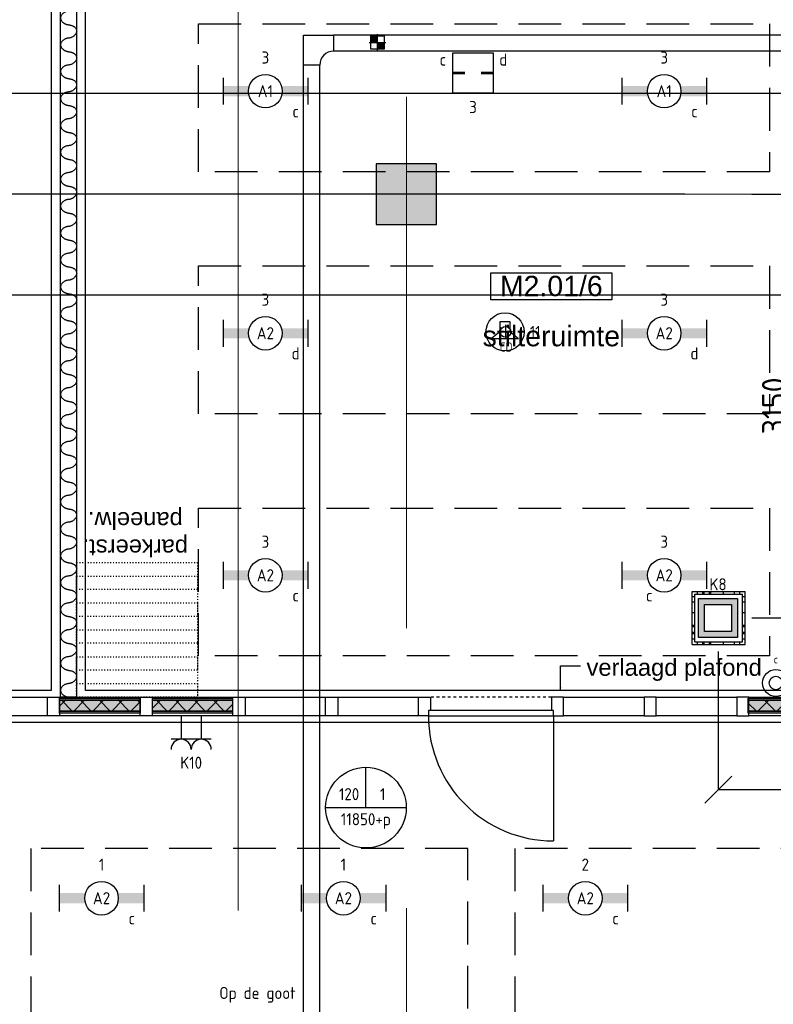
# Model space of a CAD drawing. Header units: millimetres. Extents: x -38032 to 104346, y -31182 to 78566.
# Tile 15 of 213: x 2731 to 8339, y 8274 to 15596. Entities that reach past the tile are written whole.
import ezdxf
from ezdxf.enums import TextEntityAlignment as Align

# ---------------------------------------------------------------- set-up
doc = ezdxf.new("R2010")
doc.units = ezdxf.units.MM
doc.header["$LTSCALE"] = 100
doc.set_wipeout_variables(frame=1)
doc.header["$PDMODE"] = 1
for name, pattern in [('HIDDEN2', [4.7625, 3.175, -1.5875]), ('STYLE_01', [0.41664, 0.20828, -0.20836]), ('STYLE_05', [0.20828, 0.069425, -0.138855]), ('STYLE_11', [5, 3.888855, -0.416718, 0.277786, -0.416641])]:
    doc.linetypes.add(name, pattern=pattern)
for name, color, linetype in [('AB$1A---_ATTRIB035', 8, 'Continuous'), ('AL$1A---_ALGEMEEN', 8, 'Continuous'), ('AL------_MAATV', 200, 'Continuous'), ('AL------_MAATVOERING', 2, 'Continuous'), ('AL------_SPARING', 2, 'Continuous'), ('AM$1A---_ARCERING', 8, 'Continuous'), ('AT$1A---_TEKST100', 8, 'Continuous'), ('BOUWKUNDIG', 8, 'Continuous'), ('EB6421--_ATTRIB', 2, 'Continuous'), ('EL6131--_KG', 3, 'Continuous'), ('EL6222--', 3, 'Continuous'), ('EL6311--', 3, 'Continuous'), ('EL6421--', 3, 'Continuous'), ('EM6131--', 1, 'Continuous'), ('LICHT_TEXT018', 1, 'Continuous'), ('versterkte strook', 7, 'Continuous'), ('Vloerdoos', 3, 'Continuous'), ('Vloerdoos (OUD)', 3, 'Continuous'), ('wieland dozen', 3, 'Continuous')]:
    doc.layers.add(name, color=color, linetype=linetype)
doc.layers.add('stramien', color=1, linetype='Continuous', lineweight=9)
doc.layers.get('Vloerdoos').off()
doc.styles.add('Arial', font='ARIAL.TTF')
doc.styles.add('BURO-018', font='iso.shx', dxfattribs={"height": 90})
doc.styles.get("Standard").update_dxf_attribs({"font": 'iso.shx'})
doc.dimstyles.new('STABICAD', dxfattribs={"dimscale": 100, "dimtxt": 1.8, "dimasz": 2, "dimexe": 0, "dimexo": 2.5, "dimgap": 1.5, "dimtad": 0, "dimdec": 0, "dimrnd": 10, "dimzin": 0, "dimdsep": 46, "dimtxsty": 'Standard', "dimblk1": 'OBLIQUE', "dimblk2": 'OBLIQUE', "dimsah": 1, "dimcen": -3, "dimadec": 0, "dimazin": 0, "dimtfac": 1, "dimtdec": 0, "dimtofl": 0, "dimtmove": 2, "dimatfit": 3, "dimfxl": 0, "dimtvp": 1.055556, "dimtolj": 1, "dimtzin": 0, "dimarcsym": 0})
pattern_1 = [(135, (0, 0), (70.7107, 70.7107), []), (45, (299.34, -299.34), (70.7107, -70.7107), [])]

# ---------------------------------------------------------------- blocks, each defined once
blk = doc.blocks.new('111410')
at = {"color": 0, "linetype": 'Continuous'}
for radius in [2, 1]:
    blk.add_circle((0, 3), radius, dxfattribs=at)
at = {"color": 0, "linetype": 'Continuous', "style": 'BURO-018'}
for tag, p in [('E_SLET1', (0, 7)), ('E_GROEP', (0, 0)), ('E_GKAST', (0, 0))]:
    blk.add_attdef(tag, text='', height=1.8, dxfattribs=at).set_placement(p, align=Align.MIDDLE)
at = {"color": 0, "linetype": 'Continuous', "style": 'BURO-018', "flags": 1}
for tag in ['E_MATCODE', 'E_SGROEP']:
    blk.add_attdef(tag, text='', height=1.8, dxfattribs=at).set_placement((0, 0), align=Align.MIDDLE)
blk = doc.blocks.new('VLOERDOOS')
at = {"layer": 'Vloerdoos (OUD)'}
for p, q in [((0, 395), (395, 395)), ((0, 395), (0, 0)), ((20, 375), (20, 20)), ((20, 375), (375, 375)), ((40, 375), (40, 395)), ((80, 375), (80, 395)), ((90, 375), (90, 395)), ((130, 375), (130, 395)), ((140, 375), (140, 395)), ((235, 375), (235, 395)), ((315, 375), (315, 395)), ((355, 375), (355, 395)), ((375, 375), (375, 20)), ((395, 395), (395, 0)), ((0, 355), (20, 355)), ((0, 315), (20, 315)), ((0, 305), (20, 305)), ((375, 355), (395, 355)), ((375, 315), (395, 315)), ((375, 305), (395, 305)), ((0, 265), (20, 265)), ((0, 255), (20, 255)), ((375, 265), (395, 265)), ((375, 255), (395, 255)), ((0, 160), (20, 160)), ((375, 160), (395, 160)), ((0, 80), (20, 80)), ((375, 80), (395, 80)), ((0, 40), (20, 40)), ((0, 0), (395, 0)), ((20, 20), (375, 20)), ((40, 0), (40, 20)), ((80, 0), (80, 20)), ((90, 0), (90, 20)), ((130, 0), (130, 20)), ((140, 0), (140, 20)), ((235, 0), (235, 20)), ((315, 0), (315, 20)), ((355, 0), (355, 20)), ((375, 40), (395, 40))]:
    blk.add_line(p, q, dxfattribs=at)
blk = doc.blocks.new('_Oblique')
at = {"color": 0, "linetype": 'ByBlock', "lineweight": -2}
blk.add_line((-0.5, -0.5), (0.5, 0.5), dxfattribs=at)
blk = doc.blocks.new('*D207')
at = {"layer": 'AL------_MAATVOERING', "color": 0, "lineweight": -2}
for p, q in [((7680, 16238), (-3217.8, 16238)), ((-3217.8, 16238), (-3217.8, 14300)), ((7680, 14300), (-3217.8, 14300))]:
    blk.add_line(p, q, dxfattribs=at)
at = {"layer": 'Defpoints', "color": 0}
for p in [(7930, 16238), (-3217.8, 14300), (7930, 14300)]:
    blk.add_point(p, dxfattribs=at)
at = {"layer": 'AL------_MAATVOERING', "color": 0, "lineweight": -2, "xscale": 200, "yscale": 200, "zscale": 200}
for p, rotation in [((-3217.8, 16238), 90), ((-3217.8, 14300), 270)]:
    blk.add_blockref('_Oblique', p, dxfattribs=dict(at, rotation=rotation))
at = {"layer": 'AL------_MAATVOERING', "color": 0, "insert": (-3407.8, 15269), "char_height": 180, "attachment_point": 5, "rotation": 90}
blk.add_mtext('\\A1;1940', dxfattribs=at)
blk = doc.blocks.new('*D209')
at = {"layer": 'AL------_MAATVOERING', "color": 0, "lineweight": -2}
for p, q in [((7930, 10898.4), (7930, 9870.9)), ((10047.6, 10898.4), (10047.6, 9870.9)), ((7930, 9870.9), (10047.6, 9870.9))]:
    blk.add_line(p, q, dxfattribs=at)
at = {"layer": 'Defpoints', "color": 0}
for p in [(7930, 11148.4), (10047.6, 11148.4), (10047.6, 9870.9)]:
    blk.add_point(p, dxfattribs=at)
at = {"layer": 'AL------_MAATVOERING', "color": 0, "lineweight": -2, "xscale": 200, "yscale": 200, "zscale": 200, "rotation": 180}
blk.add_blockref('_Oblique', (7930, 9870.9), dxfattribs=at)
at = {"layer": 'AL------_MAATVOERING', "color": 0, "lineweight": -2, "xscale": 200, "yscale": 200, "zscale": 200}
blk.add_blockref('_Oblique', (10047.6, 9870.9), dxfattribs=at)
at = {"layer": 'AL------_MAATVOERING', "color": 0, "insert": (8988.8, 10060.9), "char_height": 180, "attachment_point": 5}
blk.add_mtext('\\A1;2120', dxfattribs=at)
blk = doc.blocks.new('*D210')
at = {"layer": 'AL------_MAATVOERING', "color": 0, "lineweight": -2}
for p, q in [((8180, 14300), (8535.2, 14300)), ((8535.2, 11148.4), (8535.2, 14300)), ((8180, 11148.4), (8535.2, 11148.4))]:
    blk.add_line(p, q, dxfattribs=at)
at = {"layer": 'Defpoints', "color": 0}
for p in [(7930, 14300), (8535.2, 14300), (7930, 11148.4)]:
    blk.add_point(p, dxfattribs=at)
at = {"layer": 'AL------_MAATVOERING', "color": 0, "lineweight": -2, "xscale": 200, "yscale": 200, "zscale": 200}
for p, rotation in [((8535.2, 14300), 90), ((8535.2, 11148.4), 270)]:
    blk.add_blockref('_Oblique', p, dxfattribs=dict(at, rotation=rotation))
at = {"layer": 'AL------_MAATVOERING', "color": 0, "insert": (8345.2, 12724.2), "char_height": 180, "attachment_point": 5, "rotation": 90}
blk.add_mtext('\\A1;3150', dxfattribs=at)
blk = doc.blocks.new('1115B6630')
at = {"color": 0}
for p, q in [((-6.3, 2), (-6.3, -2)), ((6.3, 2), (6.3, -2))]:
    blk.add_line(p, q, dxfattribs=at)
at = {"color": 0, "linetype": 'Continuous'}
blk.add_circle((0, 0), 2.5, dxfattribs=at)
at = {"color": 0}
for points in [[(-2.5, 0.75), (-6.3, 0.75), (-2.5, -0.75), (-6.3, -0.75)], [(2.5, 0.75), (6.3, 0.75), (2.5, -0.75), (6.3, -0.75)]]:
    blk.add_solid(points, dxfattribs=at)
at = {"color": 0, "linetype": 'Continuous', "style": 'BURO-018'}
for tag, p in [('E_GKAST', (0, 8)), ('E_GROEP', (0, 5)), ('E_SGROEP', (4.5, 5)), ('E_ARMCODE', (0, 0)), ('E_SLET', (4.5, -3))]:
    blk.add_attdef(tag, text='', height=1.8, dxfattribs=at).set_placement(p, align=Align.MIDDLE)
blk = doc.blocks.new('E00414')
at = {"color": 0, "linetype": 'Continuous'}
for p, q in [((-2.9, -2.9), (-2.9, 2.9)), ((-2.9, 2.9), (2.9, 2.9)), ((-2, 2), (2, 2)), ((-2, -2), (-2, 2)), ((2, 2), (2, -2)), ((2.9, 2.9), (2.9, -2.9)), ((2.9, -2.9), (-2.9, -2.9)), ((2, -2), (-2, -2))]:
    blk.add_line(p, q, dxfattribs=at)
at = {"color": 0}
for points in [[(-2.9, 2.9), (2.9, 2.9), (-2, 2), (2, 2)], [(-2, -2), (-2.9, -2.9), (-2, 2), (-2.9, 2.9)], [(2, 2), (2.9, 2.9), (2, -2), (2.9, -2.9)], [(2, -2), (2.9, -2.9), (-2, -2), (-2.9, -2.9)]]:
    blk.add_solid(points, dxfattribs=at)
at = {"color": 0, "linetype": 'Continuous', "style": 'BURO-018'}
for tag, p in [('E_GKAST', (0, 8)), ('E_GROEP', (0, 5)), ('E_SGROEP', (4.5, 5))]:
    blk.add_attdef(tag, text='', height=1.8, dxfattribs=at).set_placement(p, align=Align.MIDDLE)
at = {"color": 0, "linetype": 'Continuous', "style": 'BURO-018', "flags": 1}
for tag, p in [('E_VERMCODE', (13, 5)), ('E_MATCODE', (0, 0))]:
    blk.add_attdef(tag, text='', height=1.8, dxfattribs=at).set_placement(p, align=Align.MIDDLE)
blk = doc.blocks.new('E00126')
at = {"color": 0, "linetype": 'Continuous'}
for p, q in [((-3, 4.5), (3, 4.5)), ((-1.5, 1), (-1.5, 4.5)), ((1.5, 1), (1.5, 4.5))]:
    blk.add_line(p, q, dxfattribs=at)
for centre in [(-1.5, 6), (1.5, 6)]:
    blk.add_arc(centre, 1.5, 180, 0, dxfattribs=at)
at = {"color": 0, "linetype": 'Continuous', "style": 'BURO-018'}
for tag, p in [('E_GKAST', (0, 11.5)), ('E_GROEP', (0, 8.5)), ('E_SGROEP', (4.5, 8.5))]:
    blk.add_attdef(tag, text='', height=1.8, dxfattribs=at).set_placement(p, align=Align.MIDDLE)
at = {"color": 0, "linetype": 'Continuous', "style": 'BURO-018', "flags": 1}
for tag, p in [('E_VERMCODE', (13, 8.5)), ('E_MATCODE', (0, 0))]:
    blk.add_attdef(tag, text='', height=1.8, dxfattribs=at).set_placement(p, align=Align.MIDDLE)
blk = doc.blocks.new('E00497')
at = {"color": 0}
for p, q in [((0, 0.75), (1, 2)), ((1, -2), (1, 2)), ((0, 0.75), (-1.5, 0.75)), ((0, -0.75), (0, 0.75)), ((-1.5, -0.75), (0, -0.75)), ((0, -0.75), (1, -2))]:
    blk.add_line(p, q, dxfattribs=at)
blk.add_line((-1.5, 0.75), (-1.5, -0.75))
blk.add_circle((0, 0), 2.84, dxfattribs=at)
at = {"color": 0, "linetype": 'Continuous', "style": 'BURO-018'}
blk.add_attdef('E_TEXT1', text='', height=1.8, dxfattribs=at).set_placement((0, 4.5), align=Align.MIDDLE)
at = {"color": 0, "linetype": 'Continuous', "style": 'BURO-018', "flags": 1}
blk.add_attdef('E_MATCODE', text='', height=1.8, dxfattribs=at).set_placement((0, 0), align=Align.MIDDLE)
blk = doc.blocks.new('E00103')
at = {"color": 0, "linetype": 'Continuous'}
for p, q in [((0, 6), (0, 12)), ((-6, 6), (6, 6))]:
    blk.add_line(p, q, dxfattribs=at)
blk.add_circle((0, 6), 6, dxfattribs=at)
at = {"color": 0, "linetype": 'Continuous', "style": 'BURO-018'}
for tag, p in [('E_TEXT1', (-2.5, 8)), ('E_TEXT3', (2.5, 8)), ('E_TEXT6', (0, 4))]:
    blk.add_attdef(tag, text='', height=1.8, dxfattribs=at).set_placement(p, align=Align.MIDDLE)
blk = doc.blocks.new('E-GK-GTC-783C')
at = {"color": 0, "linetype": 'Continuous'}
for p, q in [((-0.5, 60), (0.5, 60)), ((-0.5, -60), (0.5, -60))]:
    blk.add_line(p, q, dxfattribs=at)
blk = doc.blocks.new('E-GK-BS--1-78676767')
at = {"color": 0, "linetype": 'Continuous'}
for p, q in [((-163, -60), (-163, 60)), ((-163, 60), (60, 60)), ((60, 60), (60, -163)), ((60, -163), (-60, -163))]:
    blk.add_line(p, q, dxfattribs=at)
blk.add_arc((-163, -163), 103, 0, 90, dxfattribs=at)
blk = doc.blocks.new('Centraaldoos')
at = {"color": 1, "linetype": 'Continuous'}
for p, q in [((-2, 0), (2, 0)), ((0, -2), (0, 2))]:
    blk.add_line(p, q, dxfattribs=at)
at = {"color": 0, "linetype": 'Continuous'}
blk.add_circle((0, 0), 1.5, dxfattribs=at)
at = {"color": 0, "linetype": 'Continuous', "style": 'BURO-018'}
blk.add_attdef('AL_POSNR', text='', height=1.8, dxfattribs=at).set_placement((0, 3), align=Align.CENTER)
at = {"color": 0, "linetype": 'Continuous', "style": 'BURO-018', "flags": 1}
blk.add_attdef('AL_OMS', (0, 0), '', height=1.8, dxfattribs=at)
at = {"layer": 'AL------_MAATV', "style": 'BURO-018'}
blk.add_text('CD', height=2.531, rotation=180, dxfattribs=at).set_placement((1.61, 5.48))
blk = doc.blocks.new('Sparing 100x100')
at = {"color": 1, "linetype": 'Continuous'}
for p, q in [((-2.5, 0), (2.5, 0)), ((0, -2.5), (0, 2.5))]:
    blk.add_line(p, q, dxfattribs=at)
at = {"color": 0, "linetype": 'Continuous'}
for p, q in [((-2, 2), (2, 2)), ((-2, -2), (-2, 2)), ((2, 2), (2, -2)), ((2, -2), (-2, -2))]:
    blk.add_line(p, q, dxfattribs=at)
for points in [[(-2, 2), (0, 2), (-2, 0), (0, 0)], [(0, 0), (2, 0), (0, -2), (2, -2)]]:
    blk.add_solid(points, dxfattribs=at)
at = {"color": 0, "linetype": 'Continuous', "style": 'BURO-018'}
blk.add_attdef('AL_POSNR', text='', height=1.8, dxfattribs=at).set_placement((0, 3), align=Align.CENTER)
at = {"color": 0, "linetype": 'Continuous', "style": 'BURO-018', "flags": 1}
blk.add_attdef('AL_OMS', (0, 0), '', height=1.8, dxfattribs=at)
blk = doc.blocks.new('E00400')
at = {"color": 0}
for p, q in [((-3, 3), (3, 3)), ((-3, -3), (-3, 3)), ((3, 3), (3, -3)), ((3, -3), (-3, -3))]:
    blk.add_line(p, q, dxfattribs=at)
at = {"color": 0, "const_width": 0.4}
for points in [[(-3, 0), (-1.2, 0)], [(1.2, 0), (3, 0)]]:
    blk.add_lwpolyline(points, dxfattribs=at)
at = {"color": 0, "linetype": 'Continuous', "style": 'BURO-018'}
for tag, p in [('E_GKAST', (0, 8)), ('E_GROEP', (0, 5)), ('E_SGROEP', (4.5, 5)), ('E_SLET1', (-4.5, 2)), ('E_SLET2', (4.5, 2))]:
    blk.add_attdef(tag, text='', height=1.8, dxfattribs=at).set_placement(p, align=Align.MIDDLE)
at = {"color": 0, "linetype": 'Continuous', "style": 'BURO-018', "flags": 1}
blk.add_attdef('E_MATCODE', text='', height=1.8, dxfattribs=at).set_placement((0, 0), align=Align.MIDDLE)
blk = doc.blocks.new('Group-60')
at = {"layer": 'AL$1A---_ALGEMEEN', "color": 0, "linetype": 'Continuous', "lineweight": 30}
blk.add_lwpolyline([(-53325.9, -12085), (-53205.9, -12085), (-53205.9, -18015), (-53325.9, -18015)], close=True, dxfattribs=at)
at = {"layer": 'AL$1A---_ALGEMEEN', "color": 0}
for points in [[(-53265.9, -12015), (-53265.2, -12015.7), (-53261.9, -12016.1), (-53226.9, -12020.7), (-53197.2, -12064.5), (-53237.2, -12112.4), (-53298.9, -12117.3), (-53335, -12165.3), (-53298.4, -12210.8), (-53265.9, -12215)], [(-53265.9, -12215), (-53265.2, -12215.7), (-53261.9, -12216.1), (-53226.9, -12220.7), (-53197.2, -12264.5), (-53237.2, -12312.4), (-53298.9, -12317.3), (-53335, -12365.3), (-53298.4, -12410.8), (-53265.9, -12415)], [(-53265.9, -12415), (-53265.2, -12415.7), (-53261.9, -12416.1), (-53226.9, -12420.7), (-53197.2, -12464.5), (-53237.2, -12512.4), (-53298.9, -12517.3), (-53335, -12565.3), (-53298.4, -12610.8), (-53265.9, -12615)], [(-53265.9, -12615), (-53265.2, -12615.7), (-53261.9, -12616.1), (-53226.9, -12620.7), (-53197.2, -12664.5), (-53237.2, -12712.4), (-53298.9, -12717.3), (-53335, -12765.3), (-53298.4, -12810.8), (-53265.9, -12815)], [(-53265.9, -12815), (-53265.2, -12815.7), (-53261.9, -12816.1), (-53226.9, -12820.7), (-53197.2, -12864.5), (-53237.2, -12912.4), (-53298.9, -12917.3), (-53335, -12965.3), (-53298.4, -13010.8), (-53265.9, -13015)], [(-53265.9, -13015), (-53265.2, -13015.7), (-53261.9, -13016.1), (-53226.9, -13020.7), (-53197.2, -13064.5), (-53237.2, -13112.4), (-53298.9, -13117.3), (-53335, -13165.3), (-53298.4, -13210.8), (-53265.9, -13215)], [(-53265.9, -13215), (-53265.2, -13215.7), (-53261.9, -13216.1), (-53226.9, -13220.7), (-53197.2, -13264.5), (-53237.2, -13312.4), (-53298.9, -13317.3), (-53335, -13365.3), (-53298.4, -13410.8), (-53265.9, -13415)], [(-53265.9, -13415), (-53265.2, -13415.7), (-53261.9, -13416.1), (-53226.9, -13420.7), (-53197.2, -13464.5), (-53237.2, -13512.4), (-53298.9, -13517.3), (-53335, -13565.3), (-53298.4, -13610.8), (-53265.9, -13615)], [(-53265.9, -13615), (-53265.2, -13615.7), (-53261.9, -13616.1), (-53226.9, -13620.7), (-53197.2, -13664.5), (-53237.2, -13712.4), (-53298.9, -13717.3), (-53335, -13765.3), (-53298.4, -13810.8), (-53265.9, -13815)], [(-53265.9, -13815), (-53265.2, -13815.7), (-53261.9, -13816.1), (-53226.9, -13820.7), (-53197.2, -13864.5), (-53237.2, -13912.4), (-53298.9, -13917.3), (-53335, -13965.3), (-53298.4, -14010.8), (-53265.9, -14015)], [(-53265.9, -14015), (-53265.2, -14015.7), (-53261.9, -14016.1), (-53226.9, -14020.7), (-53197.2, -14064.5), (-53237.2, -14112.4), (-53298.9, -14117.3), (-53335, -14165.3), (-53298.4, -14210.8), (-53265.9, -14215)], [(-53265.9, -14215), (-53265.2, -14215.7), (-53261.9, -14216.1), (-53226.9, -14220.7), (-53197.2, -14264.5), (-53237.2, -14312.4), (-53298.9, -14317.3), (-53335, -14365.3), (-53298.4, -14410.8), (-53265.9, -14415)], [(-53265.9, -14415), (-53265.2, -14415.7), (-53261.9, -14416.1), (-53226.9, -14420.7), (-53197.2, -14464.5), (-53237.2, -14512.4), (-53298.9, -14517.3), (-53335, -14565.3), (-53298.4, -14610.8), (-53265.9, -14615)], [(-53265.9, -14615), (-53265.2, -14615.7), (-53261.9, -14616.1), (-53226.9, -14620.7), (-53197.2, -14664.5), (-53237.2, -14712.4), (-53298.9, -14717.3), (-53335, -14765.3), (-53298.4, -14810.8), (-53265.9, -14815)], [(-53265.9, -14815), (-53265.2, -14815.7), (-53261.9, -14816.1), (-53226.9, -14820.7), (-53197.2, -14864.5), (-53237.2, -14912.4), (-53298.9, -14917.3), (-53335, -14965.3), (-53298.4, -15010.8), (-53265.9, -15015)], [(-53265.9, -15015), (-53265.2, -15015.7), (-53261.9, -15016.1), (-53226.9, -15020.7), (-53197.2, -15064.5), (-53237.2, -15112.4), (-53298.9, -15117.3), (-53335, -15165.3), (-53298.4, -15210.8), (-53265.9, -15215)], [(-53265.9, -15215), (-53265.2, -15215.7), (-53261.9, -15216.1), (-53226.9, -15220.7), (-53197.2, -15264.5), (-53237.2, -15312.4), (-53298.9, -15317.3), (-53335, -15365.3), (-53298.4, -15410.8), (-53265.9, -15415)], [(-53265.9, -15415), (-53265.2, -15415.7), (-53261.9, -15416.1), (-53226.9, -15420.7), (-53197.2, -15464.5), (-53237.2, -15512.4), (-53298.9, -15517.3), (-53335, -15565.3), (-53298.4, -15610.8), (-53265.9, -15615)], [(-53265.9, -15615), (-53265.2, -15615.7), (-53261.9, -15616.1), (-53226.9, -15620.7), (-53197.2, -15664.5), (-53237.2, -15712.4), (-53298.9, -15717.3), (-53335, -15765.3), (-53298.4, -15810.8), (-53265.9, -15815)], [(-53265.9, -15815), (-53265.2, -15815.7), (-53261.9, -15816.1), (-53226.9, -15820.7), (-53197.2, -15864.5), (-53237.2, -15912.4), (-53298.9, -15917.3), (-53335, -15965.3), (-53298.4, -16010.8), (-53265.9, -16015)], [(-53265.9, -16015), (-53265.2, -16015.7), (-53261.9, -16016.1), (-53226.9, -16020.7), (-53197.2, -16064.5), (-53237.2, -16112.4), (-53298.9, -16117.3), (-53335, -16165.3), (-53298.4, -16210.8), (-53265.9, -16215)], [(-53265.9, -16215), (-53265.2, -16215.7), (-53261.9, -16216.1), (-53226.9, -16220.7), (-53197.2, -16264.5), (-53237.2, -16312.4), (-53298.9, -16317.3), (-53335, -16365.3), (-53298.4, -16410.8), (-53265.9, -16415)], [(-53265.9, -16415), (-53265.2, -16415.7), (-53261.9, -16416.1), (-53226.9, -16420.7), (-53197.2, -16464.5), (-53237.2, -16512.4), (-53298.9, -16517.3), (-53335, -16565.3), (-53298.4, -16610.8), (-53265.9, -16615)], [(-53265.9, -16615), (-53265.2, -16615.7), (-53261.9, -16616.1), (-53226.9, -16620.7), (-53197.2, -16664.5), (-53237.2, -16712.4), (-53298.9, -16717.3), (-53335, -16765.3), (-53298.4, -16810.8), (-53265.9, -16815)], [(-53265.9, -16815), (-53265.2, -16815.7), (-53261.9, -16816.1), (-53226.9, -16820.7), (-53197.2, -16864.5), (-53237.2, -16912.4), (-53298.9, -16917.3), (-53335, -16965.3), (-53298.4, -17010.8), (-53265.9, -17015)], [(-53265.9, -17015), (-53265.2, -17015.7), (-53261.9, -17016.1), (-53226.9, -17020.7), (-53197.2, -17064.5), (-53237.2, -17112.4), (-53298.9, -17117.3), (-53335, -17165.3), (-53298.4, -17210.8), (-53265.9, -17215)], [(-53265.9, -17215), (-53265.2, -17215.7), (-53261.9, -17216.1), (-53226.9, -17220.7), (-53197.2, -17264.5), (-53237.2, -17312.4), (-53298.9, -17317.3), (-53335, -17365.3), (-53298.4, -17410.8), (-53265.9, -17415)], [(-53265.9, -17415), (-53265.2, -17415.7), (-53261.9, -17416.1), (-53226.9, -17420.7), (-53197.2, -17464.5), (-53237.2, -17512.4), (-53298.9, -17517.3), (-53335, -17565.3), (-53298.4, -17610.8), (-53265.9, -17615)], [(-53265.9, -17615), (-53265.2, -17615.7), (-53261.9, -17616.1), (-53226.9, -17620.7), (-53197.2, -17664.5), (-53237.2, -17712.4), (-53298.9, -17717.3), (-53335, -17765.3), (-53298.4, -17810.8), (-53265.9, -17815)], [(-53265.9, -17815), (-53265.2, -17815.7), (-53261.9, -17816.1), (-53226.9, -17820.7), (-53197.2, -17864.5), (-53237.2, -17912.4), (-53298.9, -17917.3), (-53335, -17965.3), (-53298.4, -18010.8), (-53265.9, -18015)]]:
    blk.add_open_spline(points, degree=2, knots=[0, 0, 0, 1, 1, 2, 3, 4, 5, 6, 7, 7, 7], dxfattribs=at)
blk = doc.blocks.new('22x_parkeerstand-p')
at = {"layer": 'AL$1A---_ALGEMEEN', "color": 0, "linetype": 'STYLE_05'}
for points in [[(0, 1000), (900, 1000), (900, 0), (0, 0)], [(0, 1000), (900, 1000), (900, 900), (0, 900)], [(0, 800), (900, 800), (900, 700), (0, 700)], [(0, 600), (900, 600), (900, 500), (0, 500)], [(0, 400), (900, 400), (900, 300), (0, 300)], [(0, 200), (900, 200), (900, 100), (0, 100)]]:
    blk.add_lwpolyline(points, close=True, dxfattribs=at)
at = {"layer": 'AT$1A---_TEKST100', "insert": (463.4, -45.8), "char_height": 126.27, "attachment_point": 2, "line_spacing_factor": 0.967741, "style": 'Arial'}
blk.add_mtext('{\\C256;\\lparkeerst.\\Ppaneelw.}', dxfattribs=at)
blk = doc.blocks.new('tekst 12 pts')
at = {"layer": 'AL$1A---_ALGEMEEN', "color": 0, "style": 'Arial'}
blk.add_attdef('naam_ruimte', text='', height=151.5, dxfattribs=at).set_placement((0, -41.1), align=Align.TOP_CENTER)
at = {"layer": 'AL$1A---_ALGEMEEN', "color": 0, "flags": 1}
for tag, p in [('oppervlakte', (-264.6, -1003)), ('stramiennummer', (-264.6, -1275.7))]:
    blk.add_attdef(tag, p, '', height=151.5, dxfattribs=at)
blk = doc.blocks.new('ruimtenummer')
at = {"layer": 'AL$1A---_ALGEMEEN', "color": 0, "flags": 1}
for tag, p in [('peil', (-450, -397.1)), ('onderdeel', (-450, -669.8))]:
    blk.add_attdef(tag, p, '', height=151.5, dxfattribs=at)
at = {"color": 0}
blk.add_wipeout([(-450, 100), (450, 100), (450, -100), (-450, -100)], dxfattribs=at).dxf.layer = 'AL$1A---_ALGEMEEN'
at = {"layer": 'AL$1A---_ALGEMEEN', "color": 0}
blk.add_lwpolyline([(-450, 100), (450, 100), (450, -100), (-450, -100)], close=True, dxfattribs=at)
at = {"layer": 'AL$1A---_ALGEMEEN', "color": 0, "style": 'Arial'}
blk.add_attdef('ruimtenummer', text='', height=151.5, dxfattribs=at).set_placement((0, 78), align=Align.TOP_CENTER)
blk = doc.blocks.new('Group-77')
at = {"layer": 'AM$1A---_ARCERING', "linetype": 'Continuous', "lineweight": 0}
for points in [[(-5371, -8), (-4771, -8), (-4771, -23), (-5371, -23)], [(-5371, -23), (-4771, -23), (-4771, -104), (-5371, -104)], [(-5371, -104), (-4771, -104), (-4771, -119), (-5371, -119)]]:
    blk.add_hatch(color=256, dxfattribs=at).paths.add_polyline_path(points)
at = {"layer": 'AM$1A---_ARCERING', "linetype": 'Continuous', "lineweight": 5}
h = blk.add_hatch(dxfattribs=at)
h.set_pattern_fill('ISOLATIE', color=256, style=0, pattern_type=2)
h.set_pattern_definition(pattern_1)
h.paths.add_polyline_path([(-5371, -23), (-4771, -23), (-4771, -104), (-5371, -104)])
at = {"layer": 'AL$1A---_ALGEMEEN', "color": 0}
for points in [[(-5371, -8), (-4771, -8), (-4771, -23), (-5371, -23)], [(-5371, -23), (-4771, -23), (-4771, -104), (-5371, -104)], [(-5371, -104), (-4771, -104), (-4771, -119), (-5371, -119)]]:
    blk.add_lwpolyline(points, close=True, dxfattribs=at)
blk = doc.blocks.new('Group-78')
at = {"layer": 'AM$1A---_ARCERING', "linetype": 'Continuous', "lineweight": 0}
for points in [[(-936, -8), (-90, -8), (-90, -23), (-936, -23)], [(-936, -23), (-90, -23), (-90, -104), (-936, -104)], [(-936, -104), (-90, -104), (-90, -119), (-936, -119)]]:
    blk.add_hatch(color=256, dxfattribs=at).paths.add_polyline_path(points)
at = {"layer": 'AM$1A---_ARCERING', "linetype": 'Continuous', "lineweight": 5}
h = blk.add_hatch(dxfattribs=at)
h.set_pattern_fill('ISOLATIE', color=256, style=0, pattern_type=2)
h.set_pattern_definition(pattern_1)
h.paths.add_polyline_path([(-936, -23), (-90, -23), (-90, -104), (-936, -104)])
at = {"layer": 'AL$1A---_ALGEMEEN', "color": 0}
for points in [[(-936, -8), (-90, -8), (-90, -23), (-936, -23)], [(-936, -23), (-90, -23), (-90, -104), (-936, -104)], [(-936, -104), (-90, -104), (-90, -119), (-936, -119)]]:
    blk.add_lwpolyline(points, close=True, dxfattribs=at)
blk = doc.blocks.new('Group-79')
at = {"layer": 'AM$1A---_ARCERING', "linetype": 'Continuous', "lineweight": 0}
for points in [[(-6061, -8), (-5461, -8), (-5461, -23), (-6061, -23)], [(-6061, -23), (-5461, -23), (-5461, -104), (-6061, -104)], [(-6061, -104), (-5461, -104), (-5461, -119), (-6061, -119)]]:
    blk.add_hatch(color=256, dxfattribs=at).paths.add_polyline_path(points)
at = {"layer": 'AM$1A---_ARCERING', "linetype": 'Continuous', "lineweight": 5}
h = blk.add_hatch(dxfattribs=at)
h.set_pattern_fill('ISOLATIE', color=256, style=0, pattern_type=2)
h.set_pattern_definition(pattern_1)
h.paths.add_polyline_path([(-6061, -23), (-5461, -23), (-5461, -104), (-6061, -104)])
at = {"layer": 'AL$1A---_ALGEMEEN', "color": 0}
for points in [[(-6061, -8), (-5461, -8), (-5461, -23), (-6061, -23)], [(-6061, -23), (-5461, -23), (-5461, -104), (-6061, -104)], [(-6061, -104), (-5461, -104), (-5461, -119), (-6061, -119)]]:
    blk.add_lwpolyline(points, close=True, dxfattribs=at)
blk = doc.blocks.new('Group-80')
at = {"layer": 'AM$1A---_ARCERING', "linetype": 'Continuous', "lineweight": 0}
for points in [[(-10057, -8), (-9211, -8), (-9211, -23), (-10057, -23)], [(-10057, -23), (-9211, -23), (-9211, -104), (-10057, -104)], [(-10057, -104), (-9211, -104), (-9211, -119), (-10057, -119)]]:
    blk.add_hatch(color=256, dxfattribs=at).paths.add_polyline_path(points)
at = {"layer": 'AM$1A---_ARCERING', "linetype": 'Continuous', "lineweight": 5}
h = blk.add_hatch(dxfattribs=at)
h.set_pattern_fill('ISOLATIE', color=256, style=0, pattern_type=2)
h.set_pattern_definition(pattern_1)
h.paths.add_polyline_path([(-10057, -23), (-9211, -23), (-9211, -104), (-10057, -104)])
at = {"layer": 'AL$1A---_ALGEMEEN', "color": 0}
for points in [[(-10057, -8), (-9211, -8), (-9211, -23), (-10057, -23)], [(-10057, -23), (-9211, -23), (-9211, -104), (-10057, -104)], [(-10057, -104), (-9211, -104), (-9211, -119), (-10057, -119)]]:
    blk.add_lwpolyline(points, close=True, dxfattribs=at)
blk = doc.blocks.new('32x_hout-mk 836-p')
at = {"layer": 'AL$1A---_ALGEMEEN', "color": 0}
for points in [[(-10142, 0), (-7831, 0), (-7831, -139), (-10142, -139)], [(-6751, 0), (-3391, 0), (-3391, -139), (-6751, -139)], [(-2311, 0), (0, 0), (0, -139), (-2311, -139)]]:
    blk.add_lwpolyline(points, close=True, dxfattribs=at)
blk.add_blockref('Group-77', (0, 0), dxfattribs=at)
at = {"color": 0}
for points in [[(-10142, 0), (-10052, 0), (-10052, -139), (-10142, -139)], [(-9121, -139), (-9211, -139), (-9211, 0), (-9121, 0)], [(-8431, -139), (-8521, -139), (-8521, 0), (-8431, 0)], [(-7741, -139), (-7831, -139), (-7831, 0), (-7741, 0)], [(-6841, 0), (-6751, 0), (-6751, -139), (-6841, -139)], [(-6151, 0), (-6061, 0), (-6061, -139), (-6151, -139)], [(-5461, 0), (-5371, 0), (-5371, -139), (-5461, -139)], [(-4771, 0), (-4681, 0), (-4681, -139), (-4771, -139)], [(-4081, 0), (-3991, 0), (-3991, -139), (-4081, -139)], [(-3391, 0), (-3301, 0), (-3301, -139), (-3391, -139)], [(-2401, -139), (-2311, -139), (-2311, 0), (-2401, 0)], [(-1711, -139), (-1621, -139), (-1621, 0), (-1711, 0)], [(-1021, -139), (-931, -139), (-931, 0), (-1021, 0)], [(-90, 0), (0, 0), (0, -139), (-90, -139)]]:
    blk.add_wipeout(points, dxfattribs=at).dxf.layer = 'AL$1A---_ALGEMEEN'
at = {"layer": 'AL$1A---_ALGEMEEN', "color": 0, "linetype": 'STYLE_01'}
for p, q in [((-6841, 0), (-7741, 0)), ((-2401, 0), (-3301, 0))]:
    blk.add_line(p, q, dxfattribs=at)
at = {"layer": 'AL$1A---_ALGEMEEN', "color": 0}
for points in [[(-10142, 0), (-10052, 0), (-10052, -139), (-10142, -139)], [(-9121, -139), (-9211, -139), (-9211, 0), (-9121, 0)], [(-8431, -139), (-8521, -139), (-8521, 0), (-8431, 0)], [(-7741, -139), (-7831, -139), (-7831, 0), (-7741, 0)], [(-6841, 0), (-6751, 0), (-6751, -139), (-6841, -139)], [(-6151, 0), (-6061, 0), (-6061, -139), (-6151, -139)], [(-5461, 0), (-5371, 0), (-5371, -139), (-5461, -139)], [(-4771, 0), (-4681, 0), (-4681, -139), (-4771, -139)], [(-4081, 0), (-3991, 0), (-3991, -139), (-4081, -139)], [(-3391, 0), (-3301, 0), (-3301, -139), (-3391, -139)], [(-2401, -139), (-2311, -139), (-2311, 0), (-2401, 0)], [(-1711, -139), (-1621, -139), (-1621, 0), (-1711, 0)], [(-1021, -139), (-931, -139), (-931, 0), (-1021, 0)], [(-90, 0), (0, 0), (0, -139), (-90, -139)]]:
    blk.add_lwpolyline(points, close=True, dxfattribs=at)
for name in ['Group-80', 'Group-79', 'Group-78']:
    blk.add_blockref(name, (0, 0), dxfattribs=at)
at = {"color": 0}
for points in [[(-6826, -139), (-7756, -139), (-7756, -99), (-6826, -99)], [(-3316, -139), (-2386, -139), (-2386, -99), (-3316, -99)]]:
    blk.add_wipeout(points, dxfattribs=at).dxf.layer = 'AL$1A---_ALGEMEEN'
at = {"layer": 'AL$1A---_ALGEMEEN', "color": 0}
for p, q in [((-6826, -139), (-6826, -1069)), ((-2386, -139), (-2386, -1069))]:
    blk.add_line(p, q, dxfattribs=at)
for points in [[(-6826, -139), (-7756, -139), (-7756, -99), (-6826, -99)], [(-3316, -139), (-2386, -139), (-2386, -99), (-3316, -99)]]:
    blk.add_lwpolyline(points, close=True, dxfattribs=at)
for centre in [(-6826, -139), (-2386, -139)]:
    blk.add_arc(centre, 930, 180, 270, dxfattribs=at)
blk = doc.blocks.new('txt 1_100 verlaagd plafond')
at = {"layer": 'AL$1A---_ALGEMEEN', "color": 0}
for p, q in [((-1830, 0), (-1830, 182.6)), ((-1830, 182.6), (-1680, 182.6))]:
    blk.add_line(p, q, dxfattribs=at)
blk.add_solid([(-1830, 0), (-1836.7, 25), (-1823.3, 25)], dxfattribs=at)
at = {"layer": 'AT$1A---_TEKST100', "insert": (-983.5, 235.8), "char_height": 126.27, "attachment_point": 2, "line_spacing_factor": 0.967741, "style": 'Arial'}
blk.add_mtext('{\\C256;\\lverlaagd plafond}', dxfattribs=at)
blk = doc.blocks.new('200254 W 212 3 04-12-2007')
at = {"layer": 'AM$1A---_ARCERING', "linetype": 'Continuous', "lineweight": 0}
blk.add_hatch(color=256, dxfattribs=at).paths.add_polyline_path([(-30814, -10912.6), (-30364, -10912.6), (-30364, -10462.6), (-30814, -10462.6)])
at = {"layer": 'AL$1A---_ALGEMEEN'}
for points in [[(-38505, -9028.6), (-33233, -9028.6), (-33233, -14378.6), (-38505, -14378.6)], [(-30814, -10912.6), (-30364, -10912.6), (-30364, -10462.6), (-30814, -10462.6)]]:
    blk.add_lwpolyline(points, close=True, dxfattribs=at)
at = {"layer": 'stramien', "linetype": 'STYLE_11', "ltscale": 50}
blk.add_line((-41750, -10687.6), (65524.3, -10687.6), dxfattribs=at)
at = {"layer": 'AL$1A---_ALGEMEEN'}
for name, p in [('Group-60', (20163, 3587.4)), ('txt 1_100 verlaagd plafond', (-27613, -14378.6))]:
    blk.add_blockref(name, p, dxfattribs=at)
ref = blk.add_blockref('ruimtenummer', (-29510.7, -11372.6), dxfattribs=at)
ref.add_attrib('ruimtenummer', 'M2.01/6', dxfattribs={"layer": 'AB$1A---_ATTRIB035', "height": 151.52, "style": 'Arial'}).set_placement((-29510.7, -11294.6), align=Align.TOP_CENTER)
ref = blk.add_blockref('tekst 12 pts', (-29510.7, -11626.1), dxfattribs=dict(at, xscale=-1))
ref.add_attrib('naam_ruimte', 'stilteruimte', dxfattribs={"layer": 'AB$1A---_ATTRIB035', "height": 151.525, "style": 'Arial'}).set_placement((-29510.7, -11667.2), align=Align.TOP_CENTER)
at = {"layer": 'AL$1A---_ALGEMEEN', "rotation": 180}
blk.add_blockref('22x_parkeerstand-p', (-32143, -13427.6), dxfattribs=at)
at = {"layer": 'AL$1A---_ALGEMEEN'}
blk.add_lwpolyline([(-32978, -9028.6), (-27208, -9028.6), (-27208, -14378.6), (-32978, -14378.6)], close=True, dxfattribs=at)
blk.add_blockref('32x_hout-mk 836-p', (-27109, -14428.1), dxfattribs=at)
blk.add_lwpolyline([(-37220, -20187.6), (-37925, -20187.6), (-37925, -23937.6), (-32575, -23937.6), (-32575, -23337.6), (-27175, -23337.6), (-27175, -22737.6), (-23264, -22737.6), (-23264, -10942), (-23353, -10942), (-23353, -10424), (-23264, -10424), (-23264, -4532.1), (-25688, -4532.1), (-25688, -9028.6), (-25833, -9028.6), (-26219, -9028.6), (-26969, -9028.6), (-26969, -14617.6), (-37220, -14617.6)], close=True, dxfattribs=at)
at = {"layer": 'stramien', "linetype": 'STYLE_11', "ltscale": 50}
for p, q in [((-31842, -41013.6), (-31842, 36216.4)), ((-30589, -38914.6), (-30589, -9964.6))]:
    blk.add_line(p, q, dxfattribs=at)

msp = doc.modelspace()

# ---------------------------------------------------------------- block references
at = {"layer": 'BOUWKUNDIG'}
msp.add_blockref('200254 W 212 3 04-12-2007', (36198, 24986.5), dxfattribs=at)

# ---------------------------------------------------------------- next in the draw order: linework, layer by layer
at = {"layer": 'LICHT_TEXT018', "linetype": 'HIDDEN2'}
for points in [[(8310.7, 15564.9), (8310.7, 14464.9), (4061.3, 14464.9), (4061.3, 15564.9), (8310.7, 15564.9)], [(8310.7, 13764.9), (8310.7, 12664.9), (4061.3, 12664.9), (4061.3, 13764.9), (8310.7, 13764.9)], [(8310.7, 11964.9), (8310.7, 10864.9), (4061.3, 10864.9), (4061.3, 11964.9), (8310.7, 11964.9)]]:
    msp.add_lwpolyline(points, dxfattribs=at)
for points in [[(2815.2, 6339.2), (6065.2, 6339.2), (6065.2, 9432.6), (2815.2, 9432.6)], [(6415.2, 6339.2), (9665.2, 6339.2), (9665.2, 9432.6), (6415.2, 9432.6)]]:
    msp.add_lwpolyline(points, close=True, dxfattribs=at)
at = {"layer": 'versterkte strook'}
for p, q in [((-4775.7, 15050), (104346.1, 15050)), ((-4775.7, 13550), (104346.1, 13550))]:
    msp.add_line(p, q, dxfattribs=at)

# ---------------------------------------------------------------- next in the draw order: block references
at = {"layer": 'AL------_SPARING', "xscale": 25, "yscale": 25, "zscale": 25}
msp.add_blockref('Sparing 100x100', (5393.2, 15427.1), dxfattribs=at)
at = {"layer": 'AL------_SPARING', "xscale": 26.66666666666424, "yscale": 26.66666666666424, "zscale": 26.66666666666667, "rotation": 180}
msp.add_blockref('Centraaldoos', (6346.2, 13274.8), dxfattribs=at)
at = {"layer": 'EL6131--_KG', "rotation": 90}
msp.add_blockref('E-GK-BS--1-78676767', (4904.3, 15422.2), dxfattribs=at)
at = {"layer": 'EL6131--_KG'}
for p, xscale, rotation in [((9020.3, 15422.2), 7905.898878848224, 180), ((4904.3, 10027.7), 10462.9336267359, 90)]:
    msp.add_blockref('E-GK-GTC-783C', p, dxfattribs=dict(at, xscale=xscale, rotation=rotation))
at = {"layer": 'EL6222--'}
ref = msp.add_blockref('E00414', (7928, 11148), dxfattribs=dict(at, xscale=50, yscale=50, zscale=50))
ref.add_attrib('E_GROEP', 'K8', dxfattribs={"layer": '0', "color": 1, "linetype": 'Continuous', "height": 90, "style": 'BURO-018'}).set_placement((7928, 11398), align=Align.MIDDLE)
ref = msp.add_blockref('E00126', (4007.2, 10470), dxfattribs=dict(at, xscale=50, yscale=50, zscale=50, rotation=180))
ref.add_attrib('E_GROEP', 'K10', dxfattribs={"layer": '0', "color": 1, "linetype": 'Continuous', "height": 90, "style": 'BURO-018'}).set_placement((4007.2, 10071.1), align=Align.MIDDLE)
at = {"layer": 'EL6311--'}
ref = msp.add_blockref('1115B6630', (4559.7, 15064.9), dxfattribs=dict(at, xscale=50, yscale=50, zscale=50))
ref.add_attrib('E_ARMCODE', 'A1', dxfattribs={"layer": '0', "color": 1, "linetype": 'Continuous', "height": 90, "style": 'BURO-018'}).set_placement((4559.7, 15064.9), align=Align.MIDDLE)
ref.add_attrib('E_SLET', 'c', dxfattribs={"layer": '0', "color": 1, "linetype": 'Continuous', "height": 90, "style": 'BURO-018'}).set_placement((4784.7, 14914.9), align=Align.MIDDLE)
ref.add_attrib('E_GROEP', '3', dxfattribs={"layer": '0', "color": 1, "linetype": 'Continuous', "height": 90, "style": 'BURO-018'}).set_placement((4559.7, 15314.9), align=Align.MIDDLE)
ref = msp.add_blockref('1115B6630', (7527.3, 15064.9), dxfattribs=dict(at, xscale=50, yscale=50, zscale=50))
ref.add_attrib('E_ARMCODE', 'A1', dxfattribs={"layer": '0', "color": 1, "linetype": 'Continuous', "height": 90, "style": 'BURO-018'}).set_placement((7527.3, 15064.9), align=Align.MIDDLE)
ref.add_attrib('E_SLET', 'c', dxfattribs={"layer": '0', "color": 1, "linetype": 'Continuous', "height": 90, "style": 'BURO-018'}).set_placement((7752.3, 14914.9), align=Align.MIDDLE)
ref.add_attrib('E_GROEP', '3', dxfattribs={"layer": '0', "color": 1, "linetype": 'Continuous', "height": 90, "style": 'BURO-018'}).set_placement((7527.3, 15314.9), align=Align.MIDDLE)
ref = msp.add_blockref('1115B6630', (4559.7, 13264.9), dxfattribs=dict(at, xscale=50, yscale=50, zscale=50))
ref.add_attrib('E_ARMCODE', 'A2', dxfattribs={"layer": '0', "color": 1, "linetype": 'Continuous', "height": 90, "style": 'BURO-018'}).set_placement((4559.7, 13264.9), align=Align.MIDDLE)
ref.add_attrib('E_SLET', 'd', dxfattribs={"layer": '0', "color": 1, "linetype": 'Continuous', "height": 90, "style": 'BURO-018'}).set_placement((4784.7, 13114.9), align=Align.MIDDLE)
ref.add_attrib('E_GROEP', '3', dxfattribs={"layer": '0', "color": 1, "linetype": 'Continuous', "height": 90, "style": 'BURO-018'}).set_placement((4559.7, 13514.9), align=Align.MIDDLE)
ref = msp.add_blockref('1115B6630', (7527.3, 13264.9), dxfattribs=dict(at, xscale=50, yscale=50, zscale=50))
ref.add_attrib('E_ARMCODE', 'A2', dxfattribs={"layer": '0', "color": 1, "linetype": 'Continuous', "height": 90, "style": 'BURO-018'}).set_placement((7527.3, 13264.9), align=Align.MIDDLE)
ref.add_attrib('E_SLET', 'd', dxfattribs={"layer": '0', "color": 1, "linetype": 'Continuous', "height": 90, "style": 'BURO-018'}).set_placement((7752.3, 13114.9), align=Align.MIDDLE)
ref.add_attrib('E_GROEP', '3', dxfattribs={"layer": '0', "color": 1, "linetype": 'Continuous', "height": 90, "style": 'BURO-018'}).set_placement((7527.3, 13514.9), align=Align.MIDDLE)
ref = msp.add_blockref('1115B6630', (4559.7, 11464.9), dxfattribs=dict(at, xscale=50, yscale=50, zscale=50))
ref.add_attrib('E_ARMCODE', 'A2', dxfattribs={"layer": '0', "color": 1, "linetype": 'Continuous', "height": 90, "style": 'BURO-018'}).set_placement((4559.7, 11464.9), align=Align.MIDDLE)
ref.add_attrib('E_SLET', 'c', dxfattribs={"layer": '0', "color": 1, "linetype": 'Continuous', "height": 90, "style": 'BURO-018'}).set_placement((4784.7, 11314.9), align=Align.MIDDLE)
ref.add_attrib('E_GROEP', '3', dxfattribs={"layer": '0', "color": 1, "linetype": 'Continuous', "height": 90, "style": 'BURO-018'}).set_placement((4559.7, 11714.9), align=Align.MIDDLE)
ref = msp.add_blockref('1115B6630', (7527.3, 11464.9), dxfattribs=dict(at, xscale=50, yscale=50, zscale=50))
ref.add_attrib('E_ARMCODE', 'A2', dxfattribs={"layer": '0', "color": 1, "linetype": 'Continuous', "height": 90, "style": 'BURO-018'}).set_placement((7527.3, 11464.9), align=Align.MIDDLE)
ref.add_attrib('E_SLET', 'c', dxfattribs={"layer": '0', "color": 1, "linetype": 'Continuous', "height": 90, "style": 'BURO-018'}).set_placement((7415.8, 11314.9), align=Align.MIDDLE)
ref.add_attrib('E_GROEP', '3', dxfattribs={"layer": '0', "color": 1, "linetype": 'Continuous', "height": 90, "style": 'BURO-018'}).set_placement((7527.3, 11714.9), align=Align.MIDDLE)
ref = msp.add_blockref('111410', (8358.3, 10514.1), dxfattribs=dict(at, xscale=50, yscale=50, zscale=50))
ref.add_attrib('E_SLET1', 'c', dxfattribs={"layer": '0', "color": 1, "linetype": 'Continuous', "height": 60, "style": 'BURO-018'}).set_placement((8358.3, 10839.1), align=Align.MIDDLE)
ref = msp.add_blockref('1115B6630', (3340.2, 9063.5), dxfattribs=dict(at, xscale=50, yscale=50, zscale=50))
ref.add_attrib('E_ARMCODE', 'A2', dxfattribs={"layer": '0', "color": 1, "linetype": 'Continuous', "height": 90, "style": 'BURO-018'}).set_placement((3340.2, 9063.5), align=Align.MIDDLE)
ref.add_attrib('E_SLET', 'c', dxfattribs={"layer": '0', "color": 1, "linetype": 'Continuous', "height": 90, "style": 'BURO-018'}).set_placement((3565.2, 8913.5), align=Align.MIDDLE)
ref.add_attrib('E_GROEP', '1', dxfattribs={"layer": '0', "color": 1, "linetype": 'Continuous', "height": 90, "style": 'BURO-018'}).set_placement((3340.2, 9313.5), align=Align.MIDDLE)
ref = msp.add_blockref('1115B6630', (5140.2, 9063.5), dxfattribs=dict(at, xscale=50, yscale=50, zscale=50))
ref.add_attrib('E_ARMCODE', 'A2', dxfattribs={"layer": '0', "color": 1, "linetype": 'Continuous', "height": 90, "style": 'BURO-018'}).set_placement((5140.2, 9063.5), align=Align.MIDDLE)
ref.add_attrib('E_SLET', 'c', dxfattribs={"layer": '0', "color": 1, "linetype": 'Continuous', "height": 90, "style": 'BURO-018'}).set_placement((5365.2, 8913.5), align=Align.MIDDLE)
ref.add_attrib('E_GROEP', '1', dxfattribs={"layer": '0', "color": 1, "linetype": 'Continuous', "height": 90, "style": 'BURO-018'}).set_placement((5140.2, 9313.5), align=Align.MIDDLE)
ref = msp.add_blockref('1115B6630', (6940.2, 9063.5), dxfattribs=dict(at, xscale=50, yscale=50, zscale=50))
ref.add_attrib('E_ARMCODE', 'A2', dxfattribs={"layer": '0', "color": 1, "linetype": 'Continuous', "height": 90, "style": 'BURO-018'}).set_placement((6940.2, 9063.5), align=Align.MIDDLE)
ref.add_attrib('E_SLET', 'c', dxfattribs={"layer": '0', "color": 1, "linetype": 'Continuous', "height": 90, "style": 'BURO-018'}).set_placement((7165.2, 8913.5), align=Align.MIDDLE)
ref.add_attrib('E_GROEP', '2', dxfattribs={"layer": '0', "color": 1, "linetype": 'Continuous', "height": 90, "style": 'BURO-018'}).set_placement((6940.2, 9313.5), align=Align.MIDDLE)
at = {"layer": 'EL6421--'}
ref = msp.add_blockref('E00497', (6342.9, 13274.8), dxfattribs=dict(at, xscale=50, yscale=50, zscale=50, rotation=270))
ref.add_attrib('E_TEXT1', '11', dxfattribs={"layer": 'EB6421--_ATTRIB', "color": 1, "linetype": 'Continuous', "height": 90, "style": 'BURO-018'}).set_placement((6567.9, 13274.8), align=Align.MIDDLE)
at = {"layer": 'EM6131--'}
ref = msp.add_blockref('E00103', (5307.5, 9437.4), dxfattribs=dict(at, xscale=50, yscale=50, zscale=50))
ref.add_attrib('E_TEXT1', '120', dxfattribs={"layer": '0', "color": 1, "linetype": 'Continuous', "height": 90, "style": 'BURO-018'}).set_placement((5182.5, 9837.4), align=Align.MIDDLE)
ref.add_attrib('E_TEXT3', '1', dxfattribs={"layer": '0', "color": 1, "linetype": 'Continuous', "height": 90, "style": 'BURO-018'}).set_placement((5432.5, 9837.4), align=Align.MIDDLE)
ref.add_attrib('E_TEXT6', '11850+p', dxfattribs={"layer": '0', "color": 1, "linetype": 'Continuous', "height": 90, "style": 'BURO-018'}).set_placement((5307.5, 9637.4), align=Align.MIDDLE)
at = {"layer": 'Vloerdoos', "rotation": 90}
msp.add_blockref('VLOERDOOS', (8129.3, 10950.5), dxfattribs=at)
at = {"layer": 'wieland dozen'}
ref = msp.add_blockref('E00400', (6104.9, 15199.5), dxfattribs=dict(at, xscale=50, yscale=50, zscale=50))
ref.add_attrib('E_GROEP', '3', dxfattribs={"layer": '0', "color": 1, "linetype": 'Continuous', "height": 90, "style": 'BURO-018'}).set_placement((6104.9, 14946.8), align=Align.MIDDLE)
ref.add_attrib('E_SLET2', 'd', dxfattribs={"layer": '0', "color": 1, "linetype": 'Continuous', "height": 90, "style": 'BURO-018'}).set_placement((6329.9, 15299.5), align=Align.MIDDLE)
ref.add_attrib('E_SLET1', 'c', dxfattribs={"layer": '0', "color": 1, "linetype": 'Continuous', "height": 90, "style": 'BURO-018'}).set_placement((5879.9, 15299.5), align=Align.MIDDLE)

# ---------------------------------------------------------------- next in the draw order: texts
at = {"layer": 'EL6222--', "color": 1}
msp.add_text('Op de goot', height=90, dxfattribs=at).set_placement((4216.5, 8314))

# ---------------------------------------------------------------- next in the draw order: dimensions: what is measured, and where the dimension line sits
at = {"layer": 'AL------_MAATVOERING'}
for base, p1, picture, middle in [((-3217.8, 14300), (7930, 16238), '*D207', (-3407.8, 15269)), ((8535.2, 14300), (7930, 11148.4), '*D210', (8345.2, 12724.2))]:
    dim = msp.add_linear_dim(base=base, p1=p1, p2=(7930, 14300), angle=90, dimstyle='STABICAD', dxfattribs=at)
    dim.commit()
    dim.dimension.update_dxf_attribs({"geometry": picture, "text_midpoint": middle})
dim = msp.add_linear_dim(base=(10047.6, 9870.9), p1=(7930, 11148.4), p2=(10047.6, 11148.4), dimstyle='STABICAD', dxfattribs=at)
dim.commit()
dim.dimension.update_dxf_attribs({"geometry": '*D209', "text_midpoint": (8988.8, 10060.9)})

doc.saveas('drawing.dxf')
